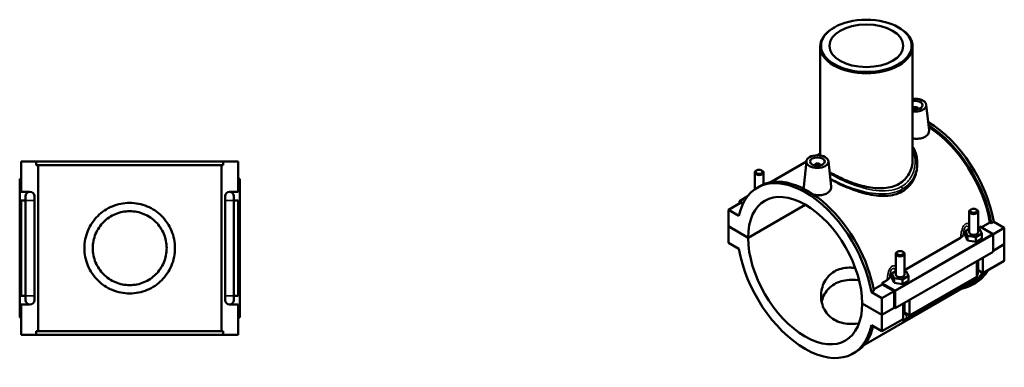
# Model space of a CAD drawing. Header units: millimetres. Extents: x 0 to 1100, y -37 to 1096.
# Tile 4 of 4: x 429 to 1100, y 859 to 1096. Entities that reach past the tile are written whole.
import ezdxf

# ---------------------------------------------------------------- set-up
doc = ezdxf.new("R2010")
doc.units = ezdxf.units.MM
doc.layers.add('Visible (ANSI)', color=7, linetype='Continuous', lineweight=50)
doc.layers.add('Visible Narrow (ANSI)', color=7, linetype='Continuous', lineweight=35)

msp = doc.modelspace()

# ---------------------------------------------------------------- linework, layer by layer
at = {"layer": 'Visible (ANSI)'}
for p, q in [((984.518, 1090.544), (984.071, 1090.284)), ((1028.343, 1090.544), (1028.79, 1090.284)), ((974.931, 1077.507), (974.931, 1003.303)), ((1037.931, 1077.507), (1037.931, 1000.128)), ((1041.806, 1035.108), (1041.806, 1034.922)), ((1047.292, 1037.827), (1049.152, 1020.479)), ((974.931, 1004.563), (972.981, 1003.44)), ((430.232, 999.119), (440.417, 999.119)), ((430.232, 978.519), (430.232, 999.119)), ((440.417, 996.759), (440.417, 999.119)), ((568.048, 999.119), (440.417, 999.119)), ((440.417, 996.759), (568.048, 996.759)), ((441.727, 883.479), (441.727, 996.759)), ((566.738, 883.479), (566.738, 996.759)), ((568.048, 999.119), (578.232, 999.119)), ((568.048, 999.119), (568.048, 996.759)), ((578.232, 978.519), (578.232, 999.119)), ((965.545, 999.159), (940.887, 984.959)), ((965.57, 999.388), (963.702, 981.97)), ((971.055, 996.483), (971.055, 996.669)), ((975.055, 996.483), (975.055, 996.669)), ((980.541, 999.388), (982.401, 982.039)), ((1041.081, 998.212), (1041.081, 997.187)), ((430.232, 987.319), (429.232, 987.319)), ((429.232, 892.919), (429.232, 987.319)), ((578.232, 987.319), (579.232, 987.319)), ((579.232, 892.919), (579.232, 987.319)), ((930.316, 980.225), (930.316, 991.651)), ((931.612, 993.116), (931.186, 992.868)), ((935.02, 993.116), (935.445, 992.868)), ((936.316, 983.597), (936.316, 991.651)), ((932.135, 981.396), (933.803, 982.357)), ((430.232, 978.519), (436.232, 978.519)), ((433.232, 975.519), (433.232, 972.519)), ((439.232, 972.519), (439.232, 975.519)), ((569.232, 975.519), (569.232, 972.519)), ((572.232, 978.519), (578.232, 978.519)), ((575.232, 972.519), (575.232, 975.519)), ((925.251, 975.24), (920.022, 972.229)), ((927.739, 978.314), (928.426, 978.709)), ((927.739, 978.069), (927.739, 978.314)), ((927.818, 978.145), (927.739, 978.314)), ((430.232, 907.719), (430.232, 972.519)), ((433.232, 972.519), (430.232, 972.519)), ((433.232, 907.719), (433.232, 972.519)), ((439.232, 907.719), (439.232, 972.519)), ((569.232, 972.519), (569.232, 907.719)), ((578.232, 972.519), (575.232, 972.519)), ((575.232, 972.519), (575.232, 907.719)), ((578.232, 907.719), (578.232, 972.519)), ((920.729, 971.004), (912.386, 966.199)), ((920.022, 972.229), (922.527, 970.786)), ((920.022, 970.597), (920.022, 972.229)), ((922.22, 970.145), (920.729, 971.004)), ((925.821, 947.262), (964.827, 969.724)), ((964.897, 969.683), (925.821, 947.18)), ((919.587, 962.052), (912.386, 966.199)), ((912.386, 966.199), (912.386, 954.999)), ((1076.546, 950.904), (1076.546, 965.102)), ((1077.842, 966.566), (1077.416, 966.319)), ((1081.249, 966.566), (1081.675, 966.319)), ((1082.546, 950.904), (1082.546, 965.102)), ((912.386, 954.999), (925.821, 947.262)), ((912.386, 954.917), (912.457, 954.958)), ((912.386, 954.917), (912.386, 943.716)), ((925.821, 947.18), (912.386, 954.917)), ((1076.546, 953.249), (1073.969, 951.765)), ((1082.546, 954.022), (1083.843, 954.769)), ((1083.628, 953.255), (1082.546, 953.422)), ((1085.122, 950.044), (1083.628, 953.255)), ((1083.843, 954.769), (1092.486, 949.792)), ((1084.714, 954.268), (1090.679, 957.703)), ((1091.606, 957.169), (1090.679, 957.703)), ((1093.274, 958.13), (1091.606, 957.169)), ((1100.476, 953.983), (1092.737, 949.526)), ((1093.274, 958.13), (1100.476, 953.983)), ((1100.476, 953.983), (1100.476, 942.783)), ((1032.482, 925.193), (1070.685, 947.192)), ((1073.969, 951.765), (1075.463, 948.553)), ((1073.969, 948.495), (1073.969, 951.765)), ((1073.969, 948.495), (1075.463, 945.283)), ((1075.463, 945.283), (1075.463, 948.553)), ((1075.463, 948.553), (1081.04, 947.693)), ((1081.04, 947.693), (1085.122, 950.044)), ((1081.04, 944.423), (1081.04, 947.693)), ((1081.04, 944.423), (1085.122, 946.774)), ((1085.122, 946.774), (1085.122, 950.044)), ((1092.839, 949.18), (1092.839, 937.571)), ((912.386, 943.716), (919.587, 939.569)), ((1075.463, 945.283), (1081.04, 944.423)), ((1092.839, 938.385), (1100.476, 942.783)), ((1100.476, 942.701), (1092.839, 938.303)), ((1100.405, 942.742), (1100.476, 942.701)), ((1100.476, 942.701), (1100.476, 931.501)), ((1092.839, 937.571), (1026.088, 899.131)), ((1026.482, 936.273), (1026.482, 922.075)), ((1027.779, 937.737), (1027.353, 937.49)), ((1031.186, 937.737), (1031.612, 937.49)), ((1032.482, 936.273), (1032.482, 922.075)), ((1085.91, 933.58), (1085.91, 923.112)), ((1081.667, 920.669), (1081.667, 931.137)), ((1082.546, 924.334), (1082.546, 931.643)), ((1100.476, 931.501), (1085.91, 923.112)), ((1026.482, 924.419), (1023.906, 922.935)), ((1023.906, 922.935), (1025.4, 919.724)), ((1023.906, 919.665), (1023.906, 922.935)), ((1023.906, 919.665), (1025.4, 916.454)), ((1025.4, 916.454), (1025.4, 919.724)), ((1025.4, 919.724), (1030.977, 918.863)), ((1030.977, 918.863), (1035.059, 921.214)), ((1033.565, 924.426), (1032.482, 924.593)), ((1035.059, 921.214), (1033.565, 924.426)), ((1035.059, 917.944), (1035.059, 921.214)), ((1081.667, 920.669), (1035.846, 894.283)), ((1085.91, 923.112), (1082.546, 925.05)), ((1078.419, 916.452), (1004.763, 874.036)), ((1011.336, 912.012), (1017.253, 915.419)), ((1017.092, 916.33), (1020.622, 918.363)), ((1025.735, 911.353), (1017.092, 916.33)), ((1025.381, 910.739), (1017.253, 915.419)), ((1025.4, 916.454), (1030.977, 915.593)), ((1030.977, 915.593), (1030.977, 918.863)), ((1030.977, 915.593), (1035.059, 917.944)), ((1033.101, 891.674), (1078.921, 918.06)), ((1079.058, 915.343), (1080.727, 916.304)), ((430.232, 907.719), (433.232, 907.719)), ((433.232, 907.719), (433.232, 904.719)), ((439.232, 904.719), (439.232, 907.719)), ((569.232, 907.719), (569.232, 904.719)), ((575.232, 907.719), (578.232, 907.719)), ((575.232, 904.719), (575.232, 907.719)), ((1011.505, 911.042), (1009.836, 910.081)), ((1017.037, 905.934), (1009.836, 910.081)), ((1025.381, 910.739), (1017.037, 905.934)), ((1025.381, 899.539), (1025.381, 910.739)), ((1026.088, 899.131), (1026.088, 910.741)), ((430.232, 881.119), (430.232, 901.719)), ((436.232, 901.719), (430.232, 901.719)), ((578.232, 901.719), (572.232, 901.719)), ((578.232, 881.119), (578.232, 901.719)), ((1003.602, 902.47), (1017.037, 894.734)), ((1003.602, 902.389), (1003.673, 902.43)), ((1017.037, 894.652), (1003.602, 902.389)), ((1017.037, 894.734), (1017.037, 905.934)), ((1017.037, 894.734), (1025.381, 899.539)), ((1025.452, 899.498), (1017.037, 894.652)), ((1025.381, 899.539), (1026.088, 899.131)), ((1031.604, 891.84), (1031.604, 902.308)), ((1032.482, 902.814), (1032.482, 895.505)), ((1035.846, 904.751), (1035.846, 894.283)), ((429.232, 892.919), (430.232, 892.919)), ((579.232, 892.919), (578.232, 892.919)), ((1017.037, 883.452), (1017.037, 894.652)), ((1035.846, 894.283), (1032.482, 896.22)), ((1009.836, 887.599), (1017.037, 883.452)), ((1031.604, 891.84), (1017.037, 883.452)), ((440.417, 881.119), (430.232, 881.119)), ((440.417, 883.479), (568.048, 883.479)), ((440.417, 881.119), (440.417, 883.479)), ((568.048, 881.119), (440.417, 881.119)), ((568.048, 883.479), (568.048, 881.119)), ((578.232, 881.119), (568.048, 881.119)), ((997.288, 868.255), (998.957, 869.216))]:
    msp.add_line(p, q, dxfattribs=at)
for centre, start, end in [((436.232, 975.519), 90, 180), ((436.232, 975.519), 0, 90), ((572.232, 975.519), 90, 180), ((572.232, 975.519), 0, 90), ((436.232, 904.719), 180, 270), ((436.232, 904.719), 270, 0), ((572.232, 904.719), 180, 270), ((572.232, 904.719), 270, 0)]:
    msp.add_arc(centre, 3, start, end, dxfattribs=at)
for centre, major_axis in [((1006.431, 1078.022), (-30.87, 0)), ((1006.431, 1078.022), (-25.2, 0)), ((973.055, 999.122), (-7.5, 0)), ((973.055, 999.122), (-5, 0)), ((933.316, 992.142), (-2.4, 0)), ((1079.546, 965.593), (-2.4, 0)), ((1029.482, 936.763), (-2.4, 0))]:
    msp.add_ellipse(centre, major_axis=major_axis, ratio=0.5758617, dxfattribs=at)
for centre, major_axis, ratio, start_param, end_param in [((1006.431, 1077.507), (-31.5, 0), 0.5758617, 5.5016397, 10.2063236), ((1039.806, 1037.561), (7.5, 0), 0.5758617, 4.4596481, 8.1067225), ((1039.806, 1037.561), (5, 0), 0.5758617, 4.3278973, 8.2384734), ((1039.806, 1035.108), (-2, 0), 0.5758617, 2.9729035, 5.928397), ((1048.15, 972.874), (-32.577, 56.571), 0.5780931, 4.1411451, 5.4908535), ((1046.481, 971.913), (32.577, -56.571), 0.5780931, 0.9995524, 2.3081706), ((1046.481, 971.913), (-31.938, 55.461), 0.5780931, 4.1454564, 5.4460954), ((973.055, 996.669), (-2, 0), 0.5758617, 2.9729035, 6.4518745), ((964.712, 924.825), (-32.577, 56.571), 0.5780931, 4.1411451, 6.8582967), ((933.316, 991.651), (3, 0), 0.5758617, 2.360047, 7.0647309), ((966.38, 925.786), (-32.577, 56.571), 0.5780931, 4.1411451, 6.2831853), ((964.712, 924.825), (-27.447, 47.662), 0.5780931, 3.9298336, 7.0696081), ((1079.546, 965.102), (-3, 0), 0.5758617, 5.5016397, 10.2063236), ((964.712, 924.825), (27.447, -47.662), 0.5780931, 3.9298336, 7.0696081), ((1079.546, 947.634), (-7.5, 0), 0.5758617, 5.5507827, 6.0007526), ((1079.546, 950.904), (-3, 0), 0.5758617, 0, 3.1415927), ((1092.486, 949.383), (-0.25, 0.433), 0.5780931, 3.9289245, 5.4997209), ((964.712, 924.825), (32.577, -56.571), 0.5780931, 4.1411451, 6.8582967), ((1029.482, 936.273), (-3, 0), 0.5758617, 5.5016397, 10.2063236), ((1029.482, 918.805), (-7.5, 0), 0.5758617, 5.5507827, 6.0007526), ((1029.482, 922.075), (-3, 0), 0.5758617, 0, 3.1415927), ((1046.481, 971.913), (32.577, -56.571), 0.5780931, 6.0848308, 6.6031837), ((1046.481, 971.913), (31.938, -55.461), 0.5780931, 0, 0.2651832), ((1048.15, 972.874), (32.577, -56.571), 0.5780931, 0, 0.3199984), ((973.055, 929.63), (-31.938, 55.461), 0.5780931, 4.1454564, 4.1614839), ((1025.735, 910.944), (0.25, -0.433), 0.5780931, 0.7873319, 2.3581282), ((966.38, 925.786), (32.577, -56.571), 0.5780931, 0, 0.5381166)]:
    msp.add_ellipse(centre, major_axis=major_axis, ratio=ratio, start_param=start_param, end_param=end_param, dxfattribs=at)
for points, knots in [([(1049.151, 1020.479), (1049.165, 1020.353), (1049.173, 1020.228), (1049.18, 1019.356), (1048.951, 1018.556), (1048.004, 1017.117), (1047.285, 1016.479), (1046.452, 1015.998)], [4.88881683, 4.88881683, 4.88881683, 4.88881683, 4.94730759, 4.94730759, 5.30099314, 5.30099314, 5.6546787, 5.6546787, 5.6546787, 5.6546787]), ([(1046.452, 1015.998), (1045.618, 1015.518), (1044.562, 1015.134), (1042.25, 1014.697), (1040.994, 1014.642), (1039.202, 1014.756), (1038.565, 1014.833), (1037.931, 1014.946)], [0, 0, 0, 0, 0.35368555, 0.35368555, 0.7073711, 0.7073711, 0.89271388, 0.89271388, 0.89271388, 0.89271388]), ([(1037.931, 1009.567), (1037.952, 1009.532), (1037.973, 1009.498), (1038.704, 1008.293), (1039.293, 1007.059), (1040.2, 1004.572), (1040.531, 1003.323), (1040.971, 1000.787), (1041.081, 999.501), (1041.081, 998.212)], [27.9108415, 27.9108415, 27.9108415, 27.9108415, 27.9254702, 27.9254702, 28.4188555, 28.4188555, 28.8878307, 28.8878307, 29.3568059, 29.3568059, 29.3568059, 29.3568059]), ([(1037.931, 1000.128), (1037.931, 998.601), (1037.746, 997.015), (1036.964, 993.889), (1036.366, 992.35), (1034.774, 989.476), (1033.777, 988.139), (1031.456, 985.791), (1030.13, 984.78), (1027.28, 983.139), (1025.676, 982.463), (1022.204, 981.474), (1020.335, 981.161), (1016.458, 980.886), (1014.445, 980.922), (1010.409, 981.273), (1008.386, 981.587), (1004.48, 982.389), (1002.458, 982.906), (998.421, 984.121), (996.406, 984.82), (992.524, 986.325), (990.654, 987.133), (987.181, 988.781), (985.579, 989.62), (983.152, 991.018), (982.196, 991.61), (981.311, 992.206)], [7.2452177, 7.2452177, 7.2452177, 7.2452177, 7.8498423, 7.8498423, 8.4544669, 8.4544669, 9.0590915, 9.0590915, 9.663716, 9.663716, 10.2683406, 10.2683406, 10.8729652, 10.8729652, 11.4775898, 11.4775898, 12.0822143, 12.0822143, 12.6855543, 12.6855543, 13.2888942, 13.2888942, 13.8922341, 13.8922341, 14.4955741, 14.4955741, 14.9218294, 14.9218294, 14.9218294, 14.9218294]), ([(1041.081, 997.187), (1041.081, 995.439), (1040.879, 993.621), (1040.023, 990.036), (1039.37, 988.269), (1037.625, 984.976), (1036.531, 983.447), (1033.975, 980.779), (1032.511, 979.641), (1030.932, 978.732)], [18.718002, 18.718002, 18.718002, 18.718002, 19.3880107, 19.3880107, 20.0580194, 20.0580194, 20.7280281, 20.7280281, 21.3980368, 21.3980368, 21.3980368, 21.3980368]), ([(1030.932, 978.732), (1029.353, 977.822), (1027.579, 977.097), (1023.748, 976.086), (1021.691, 975.8), (1017.428, 975.634), (1015.219, 975.752), (1010.792, 976.295), (1008.574, 976.72), (1004.296, 977.745), (1002.08, 978.383), (997.651, 979.847), (995.437, 980.673), (991.166, 982.425), (989.105, 983.352), (985.273, 985.218), (983.503, 986.158), (981.906, 987.077), (981.882, 987.091), (981.858, 987.105)], [0, 0, 0, 0, 0.6700087, 0.6700087, 1.3400174, 1.3400174, 2.0100261, 2.0100261, 2.6800348, 2.6800348, 3.3474034, 3.3474034, 4.014772, 4.014772, 4.6821406, 4.6821406, 5.3495092, 5.3495092, 5.3596287, 5.3596287, 5.3596287, 5.3596287]), ([(964.006, 980.453), (963.797, 980.865), (963.692, 981.28), (963.687, 981.775), (963.692, 981.872), (963.703, 981.97)], [4.71497369, 4.71497369, 4.71497369, 4.71497369, 4.94730759, 4.94730759, 5.00348347, 5.00348347, 5.00348347, 5.00348347]), ([(982.4, 982.039), (982.414, 981.913), (982.422, 981.788), (982.429, 980.916), (982.201, 980.117), (981.253, 978.678), (980.534, 978.039), (979.701, 977.559)], [7.71615617, 7.71615617, 7.71615617, 7.71615617, 7.77464694, 7.77464694, 8.12833249, 8.12833249, 8.48201804, 8.48201804, 8.48201804, 8.48201804]), ([(979.701, 977.559), (978.867, 977.079), (977.811, 976.695), (975.499, 976.258), (974.243, 976.202), (972.179, 976.334), (971.246, 976.47), (970.346, 976.676)], [2.82733935, 2.82733935, 2.82733935, 2.82733935, 3.1810249, 3.1810249, 3.53471045, 3.53471045, 3.80195775, 3.80195775, 3.80195775, 3.80195775]), ([(535.102, 940.119), (535.102, 938.142), (534.91, 936.111), (534.112, 932.095), (533.507, 930.11), (531.923, 926.32), (530.942, 924.512), (528.689, 921.174), (527.415, 919.645), (524.71, 916.94), (523.182, 915.666), (519.844, 913.411), (518.033, 912.429), (514.239, 910.844), (512.251, 910.238), (508.234, 909.441), (506.205, 909.249), (502.26, 909.249), (500.231, 909.441), (496.214, 910.238), (494.226, 910.844), (490.432, 912.429), (488.621, 913.411), (485.283, 915.666), (483.755, 916.94), (481.05, 919.645), (479.776, 921.174), (477.522, 924.512), (476.542, 926.32), (474.958, 930.11), (474.353, 932.095), (473.555, 936.111), (473.362, 938.142), (473.362, 942.096), (473.555, 944.127), (474.353, 948.143), (474.958, 950.128), (476.542, 953.918), (477.522, 955.726), (479.776, 959.064), (481.05, 960.593), (483.755, 963.298), (485.283, 964.572), (488.621, 966.827), (490.432, 967.809), (494.226, 969.395), (496.214, 970), (500.231, 970.797), (502.26, 970.989), (506.205, 970.989), (508.234, 970.797), (512.251, 970), (514.239, 969.395), (518.033, 967.809), (519.844, 966.827), (523.182, 964.572), (524.71, 963.298), (527.415, 960.593), (528.689, 959.064), (530.942, 955.726), (531.923, 953.918), (533.507, 950.128), (534.112, 948.143), (534.91, 944.127), (535.102, 942.096), (535.102, 940.119)], [0, 0, 0, 0, 0.5930524, 0.5930524, 1.1861048, 1.1861048, 1.7791572, 1.7791572, 2.3722095, 2.3722095, 2.963889, 2.963889, 3.5555685, 3.5555685, 4.1472479, 4.1472479, 4.7389274, 4.7389274, 5.3306068, 5.3306068, 5.9222863, 5.9222863, 6.5139658, 6.5139658, 7.1056452, 7.1056452, 7.6986976, 7.6986976, 8.29175, 8.29175, 8.8848024, 8.8848024, 9.4778547, 9.4778547, 10.0709071, 10.0709071, 10.6639595, 10.6639595, 11.2570119, 11.2570119, 11.8500643, 11.8500643, 12.4417437, 12.4417437, 13.0334232, 13.0334232, 13.6251027, 13.6251027, 14.2167821, 14.2167821, 14.8084616, 14.8084616, 15.400141, 15.400141, 15.9918205, 15.9918205, 16.5835, 16.5835, 17.1765523, 17.1765523, 17.7696047, 17.7696047, 18.3626571, 18.3626571, 18.9557095, 18.9557095, 18.9557095, 18.9557095]), ([(529.432, 940.119), (529.432, 938.509), (529.276, 936.853), (528.626, 933.577), (528.133, 931.957), (526.84, 928.862), (526.04, 927.384), (524.199, 924.657), (523.158, 923.406), (520.947, 921.195), (519.698, 920.155), (516.97, 918.313), (515.491, 917.511), (512.393, 916.218), (510.771, 915.725), (507.494, 915.075), (505.84, 914.919), (502.625, 914.919), (500.971, 915.075), (497.694, 915.725), (496.072, 916.218), (492.974, 917.511), (491.495, 918.313), (488.767, 920.155), (487.518, 921.195), (485.307, 923.406), (484.266, 924.657), (482.425, 927.384), (481.624, 928.862), (480.332, 931.957), (479.839, 933.577), (479.189, 936.853), (479.032, 938.509), (479.032, 941.729), (479.189, 943.385), (479.839, 946.661), (480.332, 948.281), (481.624, 951.377), (482.425, 952.854), (484.266, 955.582), (485.307, 956.832), (487.518, 959.043), (488.767, 960.083), (491.495, 961.925), (492.974, 962.727), (496.072, 964.02), (497.694, 964.513), (500.971, 965.163), (502.625, 965.319), (505.84, 965.319), (507.494, 965.163), (510.771, 964.513), (512.393, 964.02), (515.491, 962.727), (516.97, 961.925), (519.698, 960.083), (520.947, 959.043), (523.158, 956.832), (524.199, 955.582), (526.04, 952.854), (526.84, 951.377), (528.133, 948.281), (528.626, 946.661), (529.276, 943.385), (529.432, 941.729), (529.432, 940.119)], [0, 0, 0, 0, 0.4830266, 0.4830266, 0.9660533, 0.9660533, 1.4490799, 1.4490799, 1.9321065, 1.9321065, 2.4142454, 2.4142454, 2.8963843, 2.8963843, 3.3785233, 3.3785233, 3.8606622, 3.8606622, 4.3428011, 4.3428011, 4.82494, 4.82494, 5.3070789, 5.3070789, 5.7892178, 5.7892178, 6.2722445, 6.2722445, 6.7552711, 6.7552711, 7.2382977, 7.2382977, 7.7213243, 7.7213243, 8.204351, 8.204351, 8.6873776, 8.6873776, 9.1704042, 9.1704042, 9.6534309, 9.6534309, 10.1355698, 10.1355698, 10.6177087, 10.6177087, 11.0998476, 11.0998476, 11.5819865, 11.5819865, 12.0641254, 12.0641254, 12.5462643, 12.5462643, 13.0284033, 13.0284033, 13.5105422, 13.5105422, 13.9935688, 13.9935688, 14.4765954, 14.4765954, 14.9596221, 14.9596221, 15.4426487, 15.4426487, 15.4426487, 15.4426487]), ([(1070.685, 947.192), (1071.089, 947.425), (1071.434, 947.69), (1071.983, 948.248), (1072.192, 948.538), (1072.343, 948.838)], [-0.33454376, -0.33454376, -0.33454376, -0.33454376, -0.16268737, -0.16268737, 0, 0, 0, 0]), ([(1001.414, 888.818), (1001.139, 888.78), (1000.864, 888.745), (998.618, 888.481), (996.646, 888.4), (992.841, 888.607), (991.003, 888.896), (987.586, 889.845), (986.006, 890.506), (983.198, 892.123), (981.894, 893.123), (979.614, 895.454), (978.637, 896.786), (977.08, 899.667), (976.498, 901.218), (975.739, 904.39), (975.561, 906.01), (975.561, 909.153), (975.74, 910.793), (976.501, 914.027), (977.082, 915.621), (978.635, 918.592), (979.608, 919.97), (981.887, 922.371), (983.192, 923.393), (986.013, 925.018), (987.596, 925.659), (991.012, 926.537), (992.846, 926.775), (996.088, 926.869), (997.466, 926.817), (998.856, 926.689)], [2.9063367, 2.9063367, 2.9063367, 2.9063367, 2.9893603, 2.9893603, 3.5849953, 3.5849953, 4.1806303, 4.1806303, 4.7762654, 4.7762654, 5.3719004, 5.3719004, 5.9675355, 5.9675355, 6.5631705, 6.5631705, 7.1588055, 7.1588055, 7.7572368, 7.7572368, 8.3556682, 8.3556682, 8.9540995, 8.9540995, 9.5525308, 9.5525308, 10.1509621, 10.1509621, 10.7493934, 10.7493934, 11.1731523, 11.1731523, 11.1731523, 11.1731523]), ([(1020.622, 918.363), (1021.026, 918.596), (1021.371, 918.86), (1021.92, 919.419), (1022.128, 919.708), (1022.28, 920.008)], [-0.33454376, -0.33454376, -0.33454376, -0.33454376, -0.16268737, -0.16268737, 0, 0, 0, 0]), ([(1078.921, 918.06), (1079.38, 918.324), (1079.784, 918.638), (1080.512, 919.33), (1080.835, 919.71), (1081.211, 920.242), (1081.297, 920.372), (1081.379, 920.504)], [3.14159265, 3.14159265, 3.14159265, 3.14159265, 3.45575192, 3.45575192, 3.76991118, 3.76991118, 3.86828424, 3.86828424, 3.86828424, 3.86828424]), ([(1081.667, 921.003), (1081.736, 921.134), (1081.802, 921.267), (1082.072, 921.853), (1082.24, 922.323), (1082.476, 923.299), (1082.546, 923.805), (1082.546, 924.334)], [3.99006654, 3.99006654, 3.99006654, 3.99006654, 4.08407045, 4.08407045, 4.39822972, 4.39822972, 4.71238898, 4.71238898, 4.71238898, 4.71238898]), ([(1001.495, 918.245), (1001.182, 918.28), (1000.869, 918.312), (998.58, 918.522), (996.608, 918.567), (992.808, 918.312), (990.977, 918.012), (987.573, 917.051), (986, 916.391), (983.205, 914.781), (981.905, 913.787), (979.629, 911.477), (978.653, 910.16), (977.093, 907.329), (976.508, 905.812), (976.064, 904.027), (976.008, 903.782), (975.958, 903.537)], [7.6049349, 7.6049349, 7.6049349, 7.6049349, 7.6986976, 7.6986976, 8.29175, 8.29175, 8.8848024, 8.8848024, 9.4778547, 9.4778547, 10.0709071, 10.0709071, 10.6639595, 10.6639595, 11.2570119, 11.2570119, 11.3510865, 11.3510865, 11.3510865, 11.3510865]), ([(1030.17, 891.014), (1030.564, 890.968), (1030.946, 890.981), (1031.817, 891.109), (1032.279, 891.265), (1032.835, 891.527), (1032.97, 891.598), (1033.101, 891.674)], [2.6025278, 2.6025278, 2.6025278, 2.6025278, 2.7863637, 2.7863637, 3.05209867, 3.05209867, 3.14159265, 3.14159265, 3.14159265, 3.14159265])]:
    msp.add_open_spline(points, degree=3, knots=knots, dxfattribs=at)
msp.add_open_spline([(974.112, 1003.398), (974.368, 1003.677), (974.641, 1003.953), (974.931, 1004.228)], degree=3, dxfattribs=at)
at = {"layer": 'Visible Narrow (ANSI)'}
for p, q in [((439.196, 972.519), (433.269, 972.519)), ((569.269, 972.519), (575.196, 972.519)), ((1092.486, 949.792), (1025.735, 911.353)), ((1026.088, 910.741), (1092.839, 949.18)), ((439.196, 907.719), (433.269, 907.719)), ((569.269, 907.719), (575.196, 907.719))]:
    msp.add_line(p, q, dxfattribs=at)
for centre, major_axis, ratio, start_param, end_param in [((1029.596, 981.095), (-0.943, 1.638), 0.5780931, 3.9289245, 4.9685168), ((1079.546, 924.334), (3, 0), 0.5758617, 5.4977871, 6.2831853), ((1077.424, 920.66), (1.497, -2.6), 0.5780931, 0, 0.7911844), ((1029.482, 895.505), (3, 0), 0.5758617, 5.4977871, 6.2831853), ((1031.604, 894.273), (1.497, -2.6), 0.5780931, 0, 1.9310496)]:
    msp.add_ellipse(centre, major_axis=major_axis, ratio=ratio, start_param=start_param, end_param=end_param, dxfattribs=at)
for points, knots in [([(1037.93, 1007.378), (1038.722, 1005.576), (1039.247, 1003.664), (1039.948, 998.233), (1039.529, 994.633), (1037.265, 988.874), (1035.778, 986.581), (1032.769, 983.685), (1031.578, 982.789), (1030.273, 982.038)], [28.2877837, 28.2877837, 28.2877837, 28.2877837, 29.052015, 29.052015, 30.4213694, 30.4213694, 31.4646789, 31.4646789, 32.0288609, 32.0288609, 32.0288609, 32.0288609]), ([(1030.932, 980.326), (1032.313, 981.121), (1033.576, 982.059), (1036.778, 985.075), (1038.374, 987.442), (1040.533, 992.611), (1041.081, 995.418), (1041.081, 998.212)], [-32.0288609, -32.0288609, -32.0288609, -32.0288609, -31.4646789, -31.4646789, -30.4213694, -30.4213694, -29.3568059, -29.3568059, -29.3568059, -29.3568059]), ([(1030.273, 982.038), (1028.332, 980.92), (1026.139, 980.125), (1021.065, 979.11), (1018.134, 978.995), (1012.334, 979.419), (1009.478, 979.902), (1002.441, 981.577), (998.246, 982.991), (990.528, 986.129), (986.988, 987.833), (983.074, 990.028), (982.232, 990.525), (981.44, 991.018)], [10.676287, 10.676287, 10.676287, 10.676287, 11.5150448, 11.5150448, 12.485572, 12.485572, 13.3790608, 13.3790608, 14.6812378, 14.6812378, 15.9184346, 15.9184346, 16.2809506, 16.2809506, 16.2809506, 16.2809506]), ([(981.796, 987.689), (982.074, 987.528), (982.357, 987.367), (985.757, 985.465), (989.413, 983.746), (997.412, 980.631), (1001.774, 979.257), (1009.107, 977.684), (1012.091, 977.251), (1018.159, 976.948), (1021.233, 977.132), (1026.568, 978.283), (1028.88, 979.144), (1030.932, 980.326)], [-16.032749, -16.032749, -16.032749, -16.032749, -15.9184346, -15.9184346, -14.6812378, -14.6812378, -13.3790608, -13.3790608, -12.485572, -12.485572, -11.5150448, -11.5150448, -10.676287, -10.676287, -10.676287, -10.676287]), ([(1076.546, 956.709), (1076.223, 956.84), (1075.888, 956.925), (1075.229, 956.97), (1074.906, 956.938), (1074.392, 956.782), (1074.198, 956.698), (1074.01, 956.59), (1073.822, 956.481), (1073.64, 956.349), (1073.191, 955.95), (1072.938, 955.651), (1072.403, 954.856), (1072.144, 954.33), (1071.736, 953.283), (1071.577, 952.769), (1071.235, 951.444), (1071.083, 950.621), (1070.84, 948.928), (1070.752, 948.057), (1070.685, 947.192)], [-1.912197, -1.912197, -1.912197, -1.912197, -1.7761617, -1.7761617, -1.6484644, -1.6484644, -1.5686535, -1.5686535, -1.5686535, -1.4888426, -1.4888426, -1.3611453, -1.3611453, -1.1867231, -1.1867231, -1.032792, -1.032792, -0.7983765, -0.7983765, -0.5523488, -0.5523488, -0.5523488, -0.5523488]), ([(1072.343, 948.838), (1072.369, 949.142), (1072.399, 949.444), (1072.509, 950.417), (1072.603, 951.079), (1072.812, 952.126), (1072.909, 952.528), (1073.153, 953.332), (1073.306, 953.727), (1073.62, 954.304), (1073.768, 954.514), (1074.029, 954.778), (1074.134, 954.861), (1074.242, 954.924), (1074.351, 954.986), (1074.463, 955.028), (1074.757, 955.084), (1074.942, 955.066), (1075.372, 954.917), (1075.615, 954.75), (1076.045, 954.334), (1076.236, 954.098), (1076.46, 953.771), (1076.503, 953.705), (1076.546, 953.639)], [0.6937485, 0.6937485, 0.6937485, 0.6937485, 0.7983765, 0.7983765, 1.032792, 1.032792, 1.1867231, 1.1867231, 1.3611453, 1.3611453, 1.4888426, 1.4888426, 1.5686535, 1.5686535, 1.5686535, 1.6484644, 1.6484644, 1.7761617, 1.7761617, 1.9505839, 1.9505839, 2.104515, 2.104515, 2.1417533, 2.1417533, 2.1417533, 2.1417533]), ([(1026.482, 927.88), (1026.16, 928.01), (1025.825, 928.095), (1025.166, 928.141), (1024.843, 928.109), (1024.329, 927.953), (1024.135, 927.869), (1023.947, 927.76), (1023.758, 927.652), (1023.577, 927.52), (1023.127, 927.121), (1022.874, 926.821), (1022.34, 926.026), (1022.081, 925.5), (1021.673, 924.454), (1021.514, 923.939), (1021.172, 922.615), (1021.02, 921.791), (1020.777, 920.098), (1020.689, 919.227), (1020.622, 918.363)], [-1.911806, -1.911806, -1.911806, -1.911806, -1.7757707, -1.7757707, -1.6480733, -1.6480733, -1.5682625, -1.5682625, -1.5682625, -1.4884516, -1.4884516, -1.3607542, -1.3607542, -1.1863331, -1.1863331, -1.0324033, -1.0324033, -0.7979893, -0.7979893, -0.5519578, -0.5519578, -0.5519578, -0.5519578]), ([(1022.28, 920.008), (1022.306, 920.312), (1022.336, 920.615), (1022.445, 921.588), (1022.54, 922.25), (1022.749, 923.297), (1022.846, 923.699), (1023.09, 924.503), (1023.243, 924.898), (1023.557, 925.475), (1023.705, 925.685), (1023.966, 925.949), (1024.071, 926.032), (1024.179, 926.094), (1024.288, 926.157), (1024.4, 926.199), (1024.694, 926.255), (1024.879, 926.236), (1025.309, 926.088), (1025.551, 925.92), (1025.982, 925.505), (1026.173, 925.269), (1026.397, 924.941), (1026.44, 924.876), (1026.482, 924.809)], [0.6933575, 0.6933575, 0.6933575, 0.6933575, 0.7979893, 0.7979893, 1.0324033, 1.0324033, 1.1863331, 1.1863331, 1.3607542, 1.3607542, 1.4884516, 1.4884516, 1.5682625, 1.5682625, 1.5682625, 1.6480733, 1.6480733, 1.7757707, 1.7757707, 1.9501919, 1.9501919, 2.1041217, 2.1041217, 2.1413623, 2.1413623, 2.1413623, 2.1413623])]:
    msp.add_open_spline(points, degree=3, knots=knots, dxfattribs=at)
msp.add_open_spline([(974.49, 1003.361), (974.627, 1003.535), (974.774, 1003.71), (974.931, 1003.885)], degree=3, dxfattribs=at)

doc.saveas('drawing.dxf')
